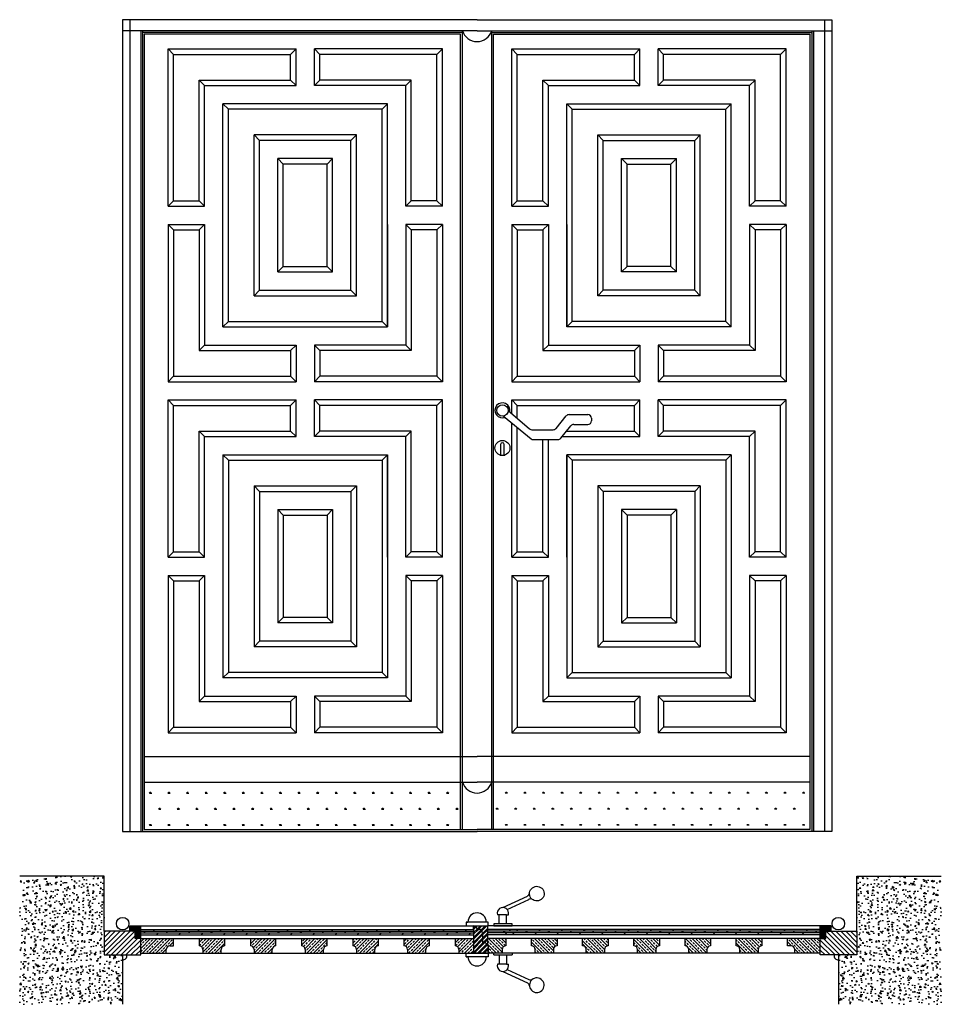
# Model space of a CAD drawing. Extents: x -0.18 to 2.34, y -0.36 to 2.34.
import ezdxf

# ---------------------------------------------------------------- set-up
doc = ezdxf.new("R2010")
doc.units = 0
doc.header["$LTSCALE"] = 0.006734
doc.header["$MEASUREMENT"] = 0
doc.layers.get('0').update_dxf_attribs({"linetype": 'CONTINUOUS'})
pattern_1 = [(45, (0, 0), (-0.00898026, 0.00898026), []), (45, (0.00898, 0), (-0.00898026, 0.00898026), [0.00635, -0.003175])]
pattern_2 = [(135, (2.16661, 0), (0.00898026, 0.00898026), []), (135, (2.15763, 0), (0.00898026, 0.00898026), [0.00635, -0.003175])]
pattern_3 = [(45, (0, 0), (-0.00673519, 0.00673519), []), (45, (0.00449, 0), (-0.00673519, 0.00673519), [])]

msp = doc.modelspace()

# ---------------------------------------------------------------- hatches: boundary and pattern name
h = msp.add_hatch()
h.set_pattern_fill('SWAMP', color=256, scale=0.002, style=0)
h.set_pattern_definition([(0, (0, 0), (0.0254, 0.043994), [0.00635, -0.04445]), (90, (0.003175, 0), (-0.0254, 0.043994), [0.003175, -0.0848132]), (90, (0.00397, 0), (-0.0254, 0.043994), [0.00254, -0.0854482]), (90, (0.00238, 0), (-0.0254, 0.043994), [0.00254, -0.0854482]), (60, (0.004763, 0), (-0.0254, 0.043994), [0.002032, -0.048768]), (120, (0.001587, 0), (-0.0508, 5e-08), [0.002032, -0.048768])])
h.paths.add_polyline_path([(1.029, 0.2501), (0.164, 0.2501), (0.164, 0.1201), (1.029, 0.1201)])
h = msp.add_hatch()
h.set_pattern_fill('SWAMP', color=256, scale=0.002, style=0)
h.set_pattern_definition([(180, (2.148056, 0), (-0.0254, 0.043994), [0.00635, -0.04445]), (90, (2.14488, 0), (0.0254, 0.043994), [0.003175, -0.0848132]), (90, (2.144087, 0), (0.0254, 0.043994), [0.00254, -0.0854482]), (90, (2.145674, 0), (0.0254, 0.043994), [0.00254, -0.0854482]), (120, (2.143293, 0), (0.0254, 0.043994), [0.002032, -0.048768]), (60, (2.14647, 0), (0.0508, 5e-08), [0.002032, -0.048768])])
h.paths.add_polyline_path([(1.984, 0.1201), (1.984, 0.2501), (1.119, 0.2501), (1.119, 0.1201)])
h = msp.add_hatch()
h.set_pattern_fill('AR-CONC', color=256, scale=0.0002, style=0)
h.set_pattern_definition([(50, (0, 0), (0.036437, -0.0031878), [0.00381, -0.04191]), (355, (0, 0), (-0.0070486, 0.0382113), [0.003048, -0.033528]), (100.451, (0.003036, -0.000266), (0.0293885, 0.0350233), [0.003238, -0.035618]), (46.184, (0, 0.01016), (0.054216, -0.0084085), [0.005715, -0.062865]), (96.636, (0.00452, 0.00946), (0.047481, 0.049485), [0.004857, -0.053427]), (351.184, (0, 0.01016), (0.047481, 0.049485), [0.004572, -0.050292]), (21, (0.00508, 0.00762), (0.030323, -0.020453), [0.00381, -0.04191]), (326, (0.00508, 0.00762), (0.0123604, 0.0368376), [0.003048, -0.033528]), (71.451, (0.007607, 0.005916), (0.0426833, 0.0163846), [0.003238, -0.035618]), (37.5, (0, 0), (0.0006177, 0.016911), [0, -0.0331216, 0, -0.034036, 0, -0.033655]), (7.5, (0, 0), (0.0133639, 0.0200361), [0, -0.0194056, 0, -0.0323596, 0, -0.012827]), (327.5, (-0.011328, 0), (0.0271181, -0.00114575), [0, -0.0127, 0, -0.039624, 0, -0.052578]), (317.5, (-0.016408, 0), (0.0296258, 0.0050853), [0, -0.01651, 0, -0.0263144, 0, -0.037338])])
h.paths.add_polyline_path([(0.054, -0.007), (-0.1768, -0.007), (-0.1768, -0.3578), (0.104, -0.3578), (0.104, -0.2229), (0.054, -0.2229), (0.054, -0.1579)])
h = msp.add_hatch()
h.set_pattern_fill('AR-CONC', color=256, scale=0.0002, style=0)
h.set_pattern_definition([(130, (2.16661, 0), (-0.036437, -0.0031878), [0.00381, -0.04191]), (185, (2.16661, 0), (0.0070486, 0.0382113), [0.003048, -0.033528]), (79.549, (2.163574, -0.000266), (-0.0293885, 0.0350233), [0.003238, -0.035618]), (133.816, (2.16661, 0.01016), (-0.054216, -0.0084085), [0.005715, -0.062865]), (83.364, (2.16209, 0.00946), (-0.047481, 0.049485), [0.004857, -0.053427]), (188.816, (2.16661, 0.01016), (-0.047481, 0.049485), [0.004572, -0.050292]), (159, (2.16153, 0.00762), (-0.030323, -0.020453), [0.00381, -0.04191]), (214, (2.16153, 0.00762), (-0.0123604, 0.0368376), [0.003048, -0.033528]), (108.549, (2.159003, 0.005916), (-0.0426833, 0.0163846), [0.003238, -0.035618]), (142.5, (2.16661, 0), (-0.0006177, 0.016911), [0, -0.0331216, 0, -0.034036, 0, -0.033655]), (172.5, (2.16661, 0), (-0.0133639, 0.0200361), [0, -0.0194056, 0, -0.0323596, 0, -0.012827]), (212.5, (2.177939, 0), (-0.0271181, -0.00114575), [0, -0.0127, 0, -0.039624, 0, -0.052578]), (222.5, (2.183019, 0), (-0.0296258, 0.0050853), [0, -0.01651, 0, -0.0263144, 0, -0.037338])])
h.paths.add_polyline_path([(2.1126, -0.007), (2.3434, -0.007), (2.3434, -0.3578), (2.0626, -0.3578), (2.0626, -0.2229), (2.1126, -0.2229), (2.1126, -0.1579)])
h = msp.add_hatch()
h.set_pattern_fill('ANSI31', color=256, scale=0.003, style=0)
h.set_pattern_definition([(45, (0, 0), (-0.0067352, 0.0067352), [])])
h.paths.add_polyline_path([(0.154, -0.1779), (0.139, -0.1779), (0.139, -0.1579), (0.124, -0.1579), (0.054, -0.1579), (0.054, -0.2229), (0.154, -0.2229)])
h = msp.add_hatch()
h.set_pattern_fill('ANSI36', color=256, scale=0.0008, style=0)
h.set_pattern_definition([(45, (0, 0), (0.001347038, 0.00493914), [0.00635, -0.00127, 0, -0.00127])])
h.paths.add_polyline_path([(0.124, -0.1429), (0.124, -0.1579), (0.139, -0.1579), (0.139, -0.1779), (0.154, -0.1779), (0.154, -0.1429)])
h = msp.add_hatch()
h.set_pattern_fill('ANSI32', color=256, scale=0.001, style=0)
h.set_pattern_definition(pattern_3)
h.paths.add_polyline_path([(1.1026, -0.1429), (1.064, -0.1429, -0.414214), (1.074, -0.1529), (1.079, -0.1529, -0.414214), (1.089, -0.1629), (1.089, -0.1779), (1.089, -0.19), (1.094, -0.19, -0.26619), (1.1027, -0.195)])
h = msp.add_hatch()
h.set_pattern_fill('ANSI32', color=256, scale=0.001, style=0)
h.set_pattern_definition(pattern_3)
h.paths.add_polyline_path([(1.094, -0.19), (1.089, -0.19), (1.089, -0.1779), (1.089, -0.1629, 0.414214), (1.079, -0.1529), (1.074, -0.1529, 0.414214), (1.064, -0.1429), (1.064, -0.1529), (1.064, -0.2179), (1.104, -0.2179), (1.104, -0.2, 0.414214)])
h = msp.add_hatch()
h.set_pattern_fill('ANSI36', color=256, scale=0.0008, style=0)
h.set_pattern_definition([(135, (2.1666104, 0), (-0.001347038, 0.00493914), [0.00635, -0.00127, 0, -0.00127])])
h.paths.add_polyline_path([(2.0126, -0.1429), (2.0126, -0.1779), (2.0276, -0.1779), (2.0276, -0.1579), (2.0426, -0.1579), (2.0426, -0.1429)])
h = msp.add_hatch()
h.set_pattern_fill('ANSI31', color=256, scale=0.003, style=0)
h.set_pattern_definition([(135, (2.16661, 0), (0.0067352, 0.0067352), [])])
h.paths.add_polyline_path([(2.0126, -0.1779), (2.0276, -0.1779), (2.0276, -0.1579), (2.0426, -0.1579), (2.1126, -0.1579), (2.1126, -0.2229), (2.0126, -0.2229)])
h = msp.add_hatch()
h.set_pattern_fill('ANSI33', color=256, scale=0.002, style=0)
h.set_pattern_definition(pattern_1)
h.paths.add_polyline_path([(0.154, -0.1779), (0.154, -0.2179), (0.224, -0.2179), (0.224, -0.2079, -0.414214), (0.234, -0.1979), (0.244, -0.1979), (0.244, -0.1779)])
h.paths.add_polyline_path([(0.314, -0.1779), (0.314, -0.1979, -0.414214), (0.324, -0.2079), (0.324, -0.2179), (0.374, -0.2179), (0.374, -0.2079, -0.414214), (0.384, -0.1979), (0.384, -0.1779)])
h.paths.add_polyline_path([(0.524, -0.1979), (0.524, -0.1779), (0.454, -0.1779), (0.454, -0.1979, -0.414214), (0.464, -0.2079), (0.464, -0.2179), (0.514, -0.2179), (0.514, -0.2079, -0.414214)])
h.paths.add_polyline_path([(0.594, -0.1779), (0.594, -0.1979, -0.414214), (0.604, -0.2079), (0.604, -0.2179), (0.654, -0.2179), (0.654, -0.2079, -0.414214), (0.664, -0.1979), (0.664, -0.1779)])
h.paths.add_polyline_path([(0.734, -0.1779), (0.734, -0.1979, -0.414214), (0.744, -0.2079), (0.744, -0.2179), (0.794, -0.2179), (0.794, -0.2079, -0.414214), (0.804, -0.1979), (0.804, -0.1779)])
h.paths.add_polyline_path([(0.874, -0.1779), (0.874, -0.1979, -0.414214), (0.884, -0.2079), (0.884, -0.2179), (0.934, -0.2179), (0.934, -0.2079, -0.414214), (0.944, -0.1979), (0.944, -0.1779)])
h = msp.add_hatch()
h.set_pattern_fill('ANSI33', color=256, scale=0.002, style=0)
h.set_pattern_definition(pattern_1)
h.paths.add_polyline_path([(1.064, -0.1779), (1.014, -0.1779), (1.014, -0.1979, -0.414214), (1.024, -0.2079), (1.024, -0.2179), (1.064, -0.2179)])
h = msp.add_hatch()
h.set_pattern_fill('ANSI33', color=256, scale=0.002, style=0)
h.set_pattern_definition(pattern_2)
h.paths.add_polyline_path([(1.1026, -0.2179), (1.1426, -0.2179), (1.1426, -0.2079, -0.414214), (1.1526, -0.1979), (1.1526, -0.1779), (1.1026, -0.1779)])
h = msp.add_hatch()
h.set_pattern_fill('ANSI33', color=256, scale=0.002, style=0)
h.set_pattern_definition(pattern_2)
h.paths.add_polyline_path([(1.9226, -0.1779), (1.9226, -0.1979), (1.9326, -0.1979, -0.414214), (1.9426, -0.2079), (1.9426, -0.2179), (2.0126, -0.2179), (2.0126, -0.1779)])
h.paths.add_polyline_path([(1.7826, -0.1779), (1.7826, -0.1979, -0.414214), (1.7926, -0.2079), (1.7926, -0.2179), (1.8426, -0.2179), (1.8426, -0.2079, -0.414214), (1.8526, -0.1979), (1.8526, -0.1779)])
h.paths.add_polyline_path([(1.6526, -0.2079), (1.6526, -0.2179), (1.7026, -0.2179), (1.7026, -0.2079, -0.414214), (1.7126, -0.1979), (1.7126, -0.1779), (1.6426, -0.1779), (1.6426, -0.1979, -0.414214)])
h.paths.add_polyline_path([(1.5026, -0.1779), (1.5026, -0.1979, -0.414214), (1.5126, -0.2079), (1.5126, -0.2179), (1.5626, -0.2179), (1.5626, -0.2079, -0.414214), (1.5726, -0.1979), (1.5726, -0.1779)])
h.paths.add_polyline_path([(1.3626, -0.1779), (1.3626, -0.1979, -0.414214), (1.3726, -0.2079), (1.3726, -0.2179), (1.4226, -0.2179), (1.4226, -0.2079, -0.414214), (1.4326, -0.1979), (1.4326, -0.1779)])
h.paths.add_polyline_path([(1.2226, -0.1779), (1.2226, -0.1979, -0.414214), (1.2326, -0.2079), (1.2326, -0.2179), (1.2826, -0.2179), (1.2826, -0.2079, -0.414214), (1.2926, -0.1979), (1.2926, -0.1779)])

# ---------------------------------------------------------------- linework, layer by layer
for p, q in [((1.074, 2.3351), (0.104, 2.3351)), ((0.104, 2.3351), (0.104, 0.1151)), ((0.124, 2.3351), (0.124, 0.1151)), ((1.074, 2.3351), (2.044, 2.3351)), ((1.074, 2.3351), (2.044, 2.3351)), ((2.024, 2.3351), (2.024, 0.1151)), ((2.044, 2.3351), (2.044, 0.1151)), ((1.074, 2.3051), (0.104, 2.3051)), ((0.154, 2.3051), (0.154, 0.1151)), ((1.034, 2.3051), (0.154, 2.3051)), ((0.159, 2.3051), (0.159, 0.1151)), ((1.034, 2.3001), (0.159, 2.3001)), ((0.164, 2.2951), (0.164, 0.1201)), ((1.029, 2.2951), (0.164, 2.2951)), ((1.029, 0.1201), (1.029, 2.2951)), ((1.034, 0.1201), (1.034, 2.3051)), ((1.074, 2.3051), (2.044, 2.3051)), ((1.114, 0.1201), (1.114, 2.3051)), ((1.114, 2.3051), (1.994, 2.3051)), ((1.114, 2.3001), (1.989, 2.3001)), ((1.119, 0.1201), (1.119, 2.2951)), ((1.119, 2.2951), (1.984, 2.2951)), ((1.984, 2.2951), (1.984, 0.1201)), ((1.989, 2.3051), (1.989, 0.1151)), ((1.994, 2.3051), (1.994, 0.1151)), ((0.229, 2.2551), (0.579, 2.2551)), ((0.229, 1.8251), (0.229, 2.2551)), ((0.229, 2.2551), (0.244, 2.2401)), ((0.244, 2.2401), (0.564, 2.2401)), ((0.244, 1.8401), (0.244, 2.2401)), ((0.579, 2.2551), (0.564, 2.2401)), ((0.564, 2.1701), (0.564, 2.2401)), ((0.579, 2.1551), (0.579, 2.2551)), ((0.979, 2.2551), (0.629, 2.2551)), ((0.629, 2.2551), (0.644, 2.2401)), ((0.629, 2.1551), (0.629, 2.2551)), ((0.964, 2.2401), (0.644, 2.2401)), ((0.644, 2.1701), (0.644, 2.2401)), ((0.979, 2.2551), (0.964, 2.2401)), ((0.964, 1.8401), (0.964, 2.2401)), ((0.979, 1.8251), (0.979, 2.2551)), ((1.169, 1.8251), (1.169, 2.2551)), ((1.169, 2.2551), (1.519, 2.2551)), ((1.169, 2.2551), (1.184, 2.2401)), ((1.184, 1.8401), (1.184, 2.2401)), ((1.184, 2.2401), (1.504, 2.2401)), ((1.519, 2.2551), (1.504, 2.2401)), ((1.504, 2.1701), (1.504, 2.2401)), ((1.519, 2.1551), (1.519, 2.2551)), ((1.919, 2.2551), (1.569, 2.2551)), ((1.569, 2.1551), (1.569, 2.2551)), ((1.569, 2.2551), (1.584, 2.2401)), ((1.904, 2.2401), (1.584, 2.2401)), ((1.584, 2.1701), (1.584, 2.2401)), ((1.919, 2.2551), (1.904, 2.2401)), ((1.904, 1.8401), (1.904, 2.2401)), ((1.919, 1.8251), (1.919, 2.2551)), ((0.314, 2.1701), (0.564, 2.1701)), ((0.314, 1.8401), (0.314, 2.1701)), ((0.329, 2.1551), (0.314, 2.1701)), ((0.329, 2.1551), (0.579, 2.1551)), ((0.329, 1.8251), (0.329, 2.1551)), ((0.579, 2.1551), (0.564, 2.1701)), ((0.629, 2.1551), (0.644, 2.1701)), ((0.879, 2.1551), (0.629, 2.1551)), ((0.894, 2.1701), (0.644, 2.1701)), ((0.879, 2.1551), (0.894, 2.1701)), ((0.879, 1.8251), (0.879, 2.1551)), ((0.894, 1.8401), (0.894, 2.1701)), ((1.254, 1.8401), (1.254, 2.1701)), ((1.254, 2.1701), (1.504, 2.1701)), ((1.269, 2.1551), (1.254, 2.1701)), ((1.269, 1.8251), (1.269, 2.1551)), ((1.269, 2.1551), (1.519, 2.1551)), ((1.519, 2.1551), (1.504, 2.1701)), ((1.569, 2.1551), (1.584, 2.1701)), ((1.819, 2.1551), (1.569, 2.1551)), ((1.834, 2.1701), (1.584, 2.1701)), ((1.819, 2.1551), (1.834, 2.1701)), ((1.819, 1.8251), (1.819, 2.1551)), ((1.834, 1.8401), (1.834, 2.1701)), ((0.394, 2.0901), (0.379, 2.1051)), ((0.829, 2.1051), (0.379, 2.1051)), ((0.379, 1.4951), (0.379, 2.1051)), ((0.814, 2.0901), (0.829, 2.1051)), ((0.829, 1.4951), (0.829, 2.1051)), ((1.319, 2.1051), (1.769, 2.1051)), ((1.319, 1.4951), (1.319, 2.1051)), ((1.334, 2.0901), (1.319, 2.1051)), ((1.754, 2.0901), (1.769, 2.1051)), ((1.769, 1.4951), (1.769, 2.1051)), ((0.394, 1.5101), (0.394, 2.0901)), ((0.814, 2.0901), (0.394, 2.0901)), ((0.814, 1.5101), (0.814, 2.0901)), ((1.334, 2.0901), (1.754, 2.0901)), ((1.334, 1.5101), (1.334, 2.0901)), ((1.754, 1.5101), (1.754, 2.0901)), ((0.464, 1.5801), (0.464, 2.0201)), ((0.744, 2.0201), (0.464, 2.0201)), ((0.479, 2.0051), (0.464, 2.0201)), ((0.729, 2.0051), (0.744, 2.0201)), ((0.744, 1.5801), (0.744, 2.0201)), ((1.404, 2.0201), (1.684, 2.0201)), ((1.404, 1.5801), (1.404, 2.0201)), ((1.419, 2.0051), (1.404, 2.0201)), ((1.669, 2.0051), (1.684, 2.0201)), ((1.684, 1.5801), (1.684, 2.0201)), ((0.479, 1.5951), (0.479, 2.0051)), ((0.729, 2.0051), (0.479, 2.0051)), ((0.729, 1.5951), (0.729, 2.0051)), ((1.419, 1.5951), (1.419, 2.0051)), ((1.419, 2.0051), (1.669, 2.0051)), ((1.669, 1.5951), (1.669, 2.0051)), ((0.529, 1.6451), (0.529, 1.9551)), ((0.679, 1.9551), (0.529, 1.9551)), ((0.544, 1.9401), (0.529, 1.9551)), ((0.544, 1.6601), (0.544, 1.9401)), ((0.664, 1.9401), (0.544, 1.9401)), ((0.664, 1.9401), (0.679, 1.9551)), ((0.664, 1.6601), (0.664, 1.9401)), ((0.679, 1.6451), (0.679, 1.9551)), ((1.469, 1.6451), (1.469, 1.9551)), ((1.469, 1.9551), (1.619, 1.9551)), ((1.484, 1.9401), (1.469, 1.9551)), ((1.484, 1.6601), (1.484, 1.9401)), ((1.484, 1.9401), (1.604, 1.9401)), ((1.604, 1.9401), (1.619, 1.9551)), ((1.604, 1.6601), (1.604, 1.9401)), ((1.619, 1.6451), (1.619, 1.9551)), ((0.229, 1.8251), (0.244, 1.8401)), ((0.244, 1.8401), (0.314, 1.8401)), ((0.329, 1.8251), (0.314, 1.8401)), ((0.879, 1.8251), (0.894, 1.8401)), ((0.964, 1.8401), (0.894, 1.8401)), ((0.979, 1.8251), (0.964, 1.8401)), ((1.169, 1.8251), (1.184, 1.8401)), ((1.184, 1.8401), (1.254, 1.8401)), ((1.269, 1.8251), (1.254, 1.8401)), ((1.819, 1.8251), (1.834, 1.8401)), ((1.904, 1.8401), (1.834, 1.8401)), ((1.919, 1.8251), (1.904, 1.8401)), ((0.229, 1.8251), (0.329, 1.8251)), ((0.979, 1.8251), (0.879, 1.8251)), ((1.169, 1.8251), (1.269, 1.8251)), ((1.919, 1.8251), (1.819, 1.8251)), ((0.229, 1.7751), (0.229, 1.3451)), ((0.229, 1.7751), (0.329, 1.7751)), ((0.229, 1.7751), (0.244, 1.7601)), ((0.244, 1.7601), (0.244, 1.3601)), ((0.244, 1.7601), (0.314, 1.7601)), ((0.329, 1.7751), (0.314, 1.7601)), ((0.314, 1.7601), (0.314, 1.4301)), ((0.329, 1.7751), (0.329, 1.4451)), ((0.829, 1.7751), (0.829, 1.4951)), ((0.879, 1.7751), (0.879, 1.4451)), ((0.979, 1.7751), (0.879, 1.7751)), ((0.879, 1.7751), (0.894, 1.7601)), ((0.894, 1.7601), (0.894, 1.4301)), ((0.964, 1.7601), (0.894, 1.7601)), ((0.979, 1.7751), (0.964, 1.7601)), ((0.964, 1.7601), (0.964, 1.3601)), ((0.979, 1.7751), (0.979, 1.3451)), ((1.169, 1.7751), (1.169, 1.3451)), ((1.169, 1.7751), (1.269, 1.7751)), ((1.169, 1.7751), (1.184, 1.7601)), ((1.184, 1.7601), (1.184, 1.3601)), ((1.184, 1.7601), (1.254, 1.7601)), ((1.269, 1.7751), (1.254, 1.7601)), ((1.254, 1.7601), (1.254, 1.4301)), ((1.269, 1.7751), (1.269, 1.4451)), ((1.319, 1.7751), (1.319, 1.4951)), ((1.819, 1.7751), (1.819, 1.4451)), ((1.919, 1.7751), (1.819, 1.7751)), ((1.819, 1.7751), (1.834, 1.7601)), ((1.834, 1.7601), (1.834, 1.4301)), ((1.904, 1.7601), (1.834, 1.7601)), ((1.919, 1.7751), (1.904, 1.7601)), ((1.904, 1.7601), (1.904, 1.3601)), ((1.919, 1.7751), (1.919, 1.3451)), ((0.529, 1.6451), (0.544, 1.6601)), ((0.529, 1.6451), (0.679, 1.6451)), ((0.544, 1.6601), (0.664, 1.6601)), ((0.679, 1.6451), (0.664, 1.6601)), ((1.469, 1.6451), (1.484, 1.6601)), ((1.619, 1.6451), (1.469, 1.6451)), ((1.604, 1.6601), (1.484, 1.6601)), ((1.619, 1.6451), (1.604, 1.6601)), ((0.464, 1.5801), (0.479, 1.5951)), ((0.479, 1.5951), (0.729, 1.5951)), ((0.744, 1.5801), (0.729, 1.5951)), ((1.404, 1.5801), (1.419, 1.5951)), ((1.669, 1.5951), (1.419, 1.5951)), ((1.684, 1.5801), (1.669, 1.5951)), ((0.464, 1.5801), (0.744, 1.5801)), ((1.684, 1.5801), (1.404, 1.5801)), ((0.379, 1.4951), (0.394, 1.5101)), ((0.394, 1.5101), (0.814, 1.5101)), ((0.829, 1.4951), (0.814, 1.5101)), ((1.319, 1.4951), (1.334, 1.5101)), ((1.754, 1.5101), (1.334, 1.5101)), ((1.769, 1.4951), (1.754, 1.5101)), ((0.379, 1.4951), (0.829, 1.4951)), ((1.769, 1.4951), (1.319, 1.4951)), ((0.329, 1.4451), (0.314, 1.4301)), ((0.314, 1.4301), (0.564, 1.4301)), ((0.329, 1.4451), (0.579, 1.4451)), ((0.579, 1.4451), (0.564, 1.4301)), ((0.564, 1.4301), (0.564, 1.3601)), ((0.579, 1.4451), (0.579, 1.3451)), ((0.879, 1.4451), (0.629, 1.4451)), ((0.629, 1.4451), (0.644, 1.4301)), ((0.629, 1.4451), (0.629, 1.3451)), ((0.894, 1.4301), (0.644, 1.4301)), ((0.644, 1.4301), (0.644, 1.3601)), ((0.879, 1.4451), (0.894, 1.4301)), ((1.269, 1.4451), (1.254, 1.4301)), ((1.254, 1.4301), (1.504, 1.4301)), ((1.269, 1.4451), (1.519, 1.4451)), ((1.519, 1.4451), (1.504, 1.4301)), ((1.504, 1.4301), (1.504, 1.3601)), ((1.519, 1.4451), (1.519, 1.3451)), ((1.819, 1.4451), (1.569, 1.4451)), ((1.569, 1.4451), (1.569, 1.3451)), ((1.569, 1.4451), (1.584, 1.4301)), ((1.834, 1.4301), (1.584, 1.4301)), ((1.584, 1.4301), (1.584, 1.3601)), ((1.819, 1.4451), (1.834, 1.4301)), ((0.229, 1.3451), (0.244, 1.3601)), ((0.244, 1.3601), (0.564, 1.3601)), ((0.579, 1.3451), (0.564, 1.3601)), ((0.629, 1.3451), (0.644, 1.3601)), ((0.964, 1.3601), (0.644, 1.3601)), ((0.979, 1.3451), (0.964, 1.3601)), ((1.169, 1.3451), (1.184, 1.3601)), ((1.184, 1.3601), (1.504, 1.3601)), ((1.519, 1.3451), (1.504, 1.3601)), ((1.569, 1.3451), (1.584, 1.3601)), ((1.904, 1.3601), (1.584, 1.3601)), ((1.919, 1.3451), (1.904, 1.3601)), ((0.229, 1.3451), (0.579, 1.3451)), ((0.979, 1.3451), (0.629, 1.3451)), ((1.169, 1.3451), (1.519, 1.3451)), ((1.919, 1.3451), (1.569, 1.3451)), ((0.229, 0.8651), (0.229, 1.2951)), ((0.229, 1.2951), (0.579, 1.2951)), ((0.229, 1.2951), (0.244, 1.2801)), ((0.579, 1.2951), (0.564, 1.2801)), ((0.579, 1.1951), (0.579, 1.2951)), ((0.979, 1.2951), (0.629, 1.2951)), ((0.629, 1.1951), (0.629, 1.2951)), ((0.629, 1.2951), (0.644, 1.2801)), ((0.979, 1.2951), (0.964, 1.2801)), ((0.979, 0.8651), (0.979, 1.2951)), ((1.169, 1.2951), (1.519, 1.2951)), ((1.169, 1.2951), (1.184, 1.2801)), ((1.169, 1.2578), (1.169, 1.2951)), ((1.519, 1.2951), (1.504, 1.2801)), ((1.519, 1.1951), (1.519, 1.2951)), ((1.919, 1.2951), (1.569, 1.2951)), ((1.569, 1.1951), (1.569, 1.2951)), ((1.569, 1.2951), (1.584, 1.2801)), ((1.919, 1.2951), (1.904, 1.2801)), ((1.919, 0.8651), (1.919, 1.2951)), ((0.244, 0.8801), (0.244, 1.2801)), ((0.244, 1.2801), (0.564, 1.2801)), ((0.564, 1.2101), (0.564, 1.2801)), ((0.964, 1.2801), (0.644, 1.2801)), ((0.644, 1.2101), (0.644, 1.2801)), ((0.964, 0.8801), (0.964, 1.2801)), ((1.1589, 1.2665), (1.2174, 1.2162)), ((1.184, 1.2801), (1.504, 1.2801)), ((1.184, 1.2449), (1.184, 1.2801)), ((1.504, 1.2101), (1.504, 1.2801)), ((1.904, 1.2801), (1.584, 1.2801)), ((1.584, 1.2101), (1.584, 1.2801)), ((1.904, 0.8801), (1.904, 1.2801)), ((1.1463, 1.2512), (1.2219, 1.189)), ((1.2899, 1.2174), (1.3179, 1.2514)), ((1.3256, 1.255), (1.3767, 1.255)), ((1.3867, 1.245), (1.3867, 1.238)), ((1.169, 0.8651), (1.169, 1.2325)), ((1.184, 0.8801), (1.184, 1.2202)), ((1.224, 1.2138), (1.2822, 1.2138)), ((1.3027, 1.1904), (1.3306, 1.2244)), ((1.3383, 1.228), (1.3767, 1.228)), ((0.314, 0.8801), (0.314, 1.2101)), ((0.314, 1.2101), (0.564, 1.2101)), ((0.329, 1.1951), (0.314, 1.2101)), ((0.329, 0.8651), (0.329, 1.1951)), ((0.329, 1.1951), (0.579, 1.1951)), ((0.579, 1.1951), (0.564, 1.2101)), ((0.629, 1.1951), (0.644, 1.2101)), ((0.879, 1.1951), (0.629, 1.1951)), ((0.894, 1.2101), (0.644, 1.2101)), ((0.879, 1.1951), (0.894, 1.2101)), ((0.879, 0.8651), (0.879, 1.1951)), ((0.894, 0.8801), (0.894, 1.2101)), ((1.2283, 1.1868), (1.2949, 1.1868)), ((1.254, 0.8801), (1.254, 1.1868)), ((1.269, 0.8651), (1.269, 1.1868)), ((1.2869, 1.1868), (1.2949, 1.1868)), ((1.3065, 1.1951), (1.519, 1.1951)), ((1.3189, 1.2101), (1.504, 1.2101)), ((1.519, 1.1951), (1.504, 1.2101)), ((1.569, 1.1951), (1.584, 1.2101)), ((1.819, 1.1951), (1.569, 1.1951)), ((1.834, 1.2101), (1.584, 1.2101)), ((1.819, 1.1951), (1.834, 1.2101)), ((1.819, 0.8651), (1.819, 1.1951)), ((1.834, 0.8801), (1.834, 1.2101)), ((1.1383, 1.1731), (1.1383, 1.145)), ((1.1483, 1.145), (1.1483, 1.1731)), ((0.379, 1.1451), (0.379, 0.5351)), ((0.379, 1.1451), (0.394, 1.1301)), ((0.379, 1.1451), (0.829, 1.1451)), ((0.829, 1.1451), (0.814, 1.1301)), ((0.829, 0.8651), (0.829, 1.1451)), ((0.829, 1.1451), (0.829, 0.5351)), ((1.319, 0.8651), (1.319, 1.1451)), ((1.319, 1.1451), (1.319, 0.5351)), ((1.769, 1.1451), (1.319, 1.1451)), ((1.319, 1.1451), (1.334, 1.1301)), ((1.769, 1.1451), (1.754, 1.1301)), ((1.769, 1.1451), (1.769, 0.5351)), ((0.394, 1.1301), (0.394, 0.5501)), ((0.394, 1.1301), (0.814, 1.1301)), ((0.814, 1.1301), (0.814, 0.5501)), ((1.334, 1.1301), (1.334, 0.5501)), ((1.754, 1.1301), (1.334, 1.1301)), ((1.754, 1.1301), (1.754, 0.5501)), ((0.464, 1.0601), (0.479, 1.0451)), ((0.464, 1.0601), (0.464, 0.6201)), ((0.464, 1.0601), (0.744, 1.0601)), ((0.744, 1.0601), (0.729, 1.0451)), ((0.744, 1.0601), (0.744, 0.6201)), ((1.404, 1.0601), (1.404, 0.6201)), ((1.404, 1.0601), (1.419, 1.0451)), ((1.684, 1.0601), (1.404, 1.0601)), ((1.684, 1.0601), (1.669, 1.0451)), ((1.684, 1.0601), (1.684, 0.6201)), ((0.479, 1.0451), (0.729, 1.0451)), ((0.479, 1.0451), (0.479, 0.6351)), ((0.729, 1.0451), (0.729, 0.6351)), ((1.419, 1.0451), (1.419, 0.6351)), ((1.669, 1.0451), (1.419, 1.0451)), ((1.669, 1.0451), (1.669, 0.6351)), ((0.529, 0.9951), (0.679, 0.9951)), ((0.529, 0.9951), (0.529, 0.6851)), ((0.529, 0.9951), (0.544, 0.9801)), ((0.544, 0.9801), (0.664, 0.9801)), ((0.544, 0.9801), (0.544, 0.7001)), ((0.679, 0.9951), (0.664, 0.9801)), ((0.664, 0.9801), (0.664, 0.7001)), ((0.679, 0.9951), (0.679, 0.6851)), ((1.619, 0.9951), (1.469, 0.9951)), ((1.469, 0.9951), (1.469, 0.6851)), ((1.469, 0.9951), (1.484, 0.9801)), ((1.604, 0.9801), (1.484, 0.9801)), ((1.484, 0.9801), (1.484, 0.7001)), ((1.619, 0.9951), (1.604, 0.9801)), ((1.604, 0.9801), (1.604, 0.7001)), ((1.619, 0.9951), (1.619, 0.6851)), ((0.229, 0.8651), (0.244, 0.8801)), ((0.229, 0.8651), (0.329, 0.8651)), ((0.244, 0.8801), (0.314, 0.8801)), ((0.329, 0.8651), (0.314, 0.8801)), ((0.879, 0.8651), (0.894, 0.8801)), ((0.979, 0.8651), (0.879, 0.8651)), ((0.964, 0.8801), (0.894, 0.8801)), ((0.979, 0.8651), (0.964, 0.8801)), ((1.169, 0.8651), (1.184, 0.8801)), ((1.169, 0.8651), (1.269, 0.8651)), ((1.184, 0.8801), (1.254, 0.8801)), ((1.269, 0.8651), (1.254, 0.8801)), ((1.819, 0.8651), (1.834, 0.8801)), ((1.919, 0.8651), (1.819, 0.8651)), ((1.904, 0.8801), (1.834, 0.8801)), ((1.919, 0.8651), (1.904, 0.8801)), ((0.229, 0.8151), (0.229, 0.3851)), ((0.229, 0.8151), (0.329, 0.8151)), ((0.229, 0.8151), (0.244, 0.8001)), ((0.329, 0.8151), (0.314, 0.8001)), ((0.329, 0.8151), (0.329, 0.4851)), ((0.879, 0.8151), (0.879, 0.4851)), ((0.979, 0.8151), (0.879, 0.8151)), ((0.879, 0.8151), (0.894, 0.8001)), ((0.979, 0.8151), (0.964, 0.8001)), ((0.979, 0.8151), (0.979, 0.3851)), ((1.169, 0.8151), (1.169, 0.3851)), ((1.169, 0.8151), (1.269, 0.8151)), ((1.169, 0.8151), (1.184, 0.8001)), ((1.269, 0.8151), (1.254, 0.8001)), ((1.269, 0.8151), (1.269, 0.4851)), ((1.819, 0.8151), (1.819, 0.4851)), ((1.919, 0.8151), (1.819, 0.8151)), ((1.819, 0.8151), (1.834, 0.8001)), ((1.919, 0.8151), (1.904, 0.8001)), ((1.919, 0.8151), (1.919, 0.3851)), ((0.244, 0.8001), (0.244, 0.4001)), ((0.244, 0.8001), (0.314, 0.8001)), ((0.314, 0.8001), (0.314, 0.4701)), ((0.894, 0.8001), (0.894, 0.4701)), ((0.964, 0.8001), (0.894, 0.8001)), ((0.964, 0.8001), (0.964, 0.4001)), ((1.184, 0.8001), (1.184, 0.4001)), ((1.184, 0.8001), (1.254, 0.8001)), ((1.254, 0.8001), (1.254, 0.4701)), ((1.834, 0.8001), (1.834, 0.4701)), ((1.904, 0.8001), (1.834, 0.8001)), ((1.904, 0.8001), (1.904, 0.4001)), ((0.544, 0.7001), (0.529, 0.6851)), ((0.679, 0.6851), (0.529, 0.6851)), ((0.664, 0.7001), (0.544, 0.7001)), ((0.664, 0.7001), (0.679, 0.6851)), ((1.484, 0.7001), (1.469, 0.6851)), ((1.469, 0.6851), (1.619, 0.6851)), ((1.484, 0.7001), (1.604, 0.7001)), ((1.604, 0.7001), (1.619, 0.6851)), ((0.479, 0.6351), (0.464, 0.6201)), ((0.744, 0.6201), (0.464, 0.6201)), ((0.729, 0.6351), (0.479, 0.6351)), ((0.729, 0.6351), (0.744, 0.6201)), ((1.419, 0.6351), (1.404, 0.6201)), ((1.404, 0.6201), (1.684, 0.6201)), ((1.419, 0.6351), (1.669, 0.6351)), ((1.669, 0.6351), (1.684, 0.6201)), ((0.394, 0.5501), (0.379, 0.5351)), ((0.814, 0.5501), (0.394, 0.5501)), ((0.814, 0.5501), (0.829, 0.5351)), ((1.334, 0.5501), (1.319, 0.5351)), ((1.334, 0.5501), (1.754, 0.5501)), ((1.754, 0.5501), (1.769, 0.5351)), ((0.829, 0.5351), (0.379, 0.5351)), ((1.319, 0.5351), (1.769, 0.5351)), ((0.329, 0.4851), (0.314, 0.4701)), ((0.329, 0.4851), (0.579, 0.4851)), ((0.579, 0.4851), (0.564, 0.4701)), ((0.579, 0.4851), (0.579, 0.3851)), ((0.879, 0.4851), (0.629, 0.4851)), ((0.629, 0.4851), (0.629, 0.3851)), ((0.629, 0.4851), (0.644, 0.4701)), ((0.879, 0.4851), (0.894, 0.4701)), ((1.269, 0.4851), (1.254, 0.4701)), ((1.269, 0.4851), (1.519, 0.4851)), ((1.519, 0.4851), (1.504, 0.4701)), ((1.519, 0.4851), (1.519, 0.3851)), ((1.819, 0.4851), (1.569, 0.4851)), ((1.569, 0.4851), (1.569, 0.3851)), ((1.569, 0.4851), (1.584, 0.4701)), ((1.819, 0.4851), (1.834, 0.4701)), ((0.314, 0.4701), (0.564, 0.4701)), ((0.564, 0.4701), (0.564, 0.4001)), ((0.894, 0.4701), (0.644, 0.4701)), ((0.644, 0.4701), (0.644, 0.4001)), ((1.254, 0.4701), (1.504, 0.4701)), ((1.504, 0.4701), (1.504, 0.4001)), ((1.834, 0.4701), (1.584, 0.4701)), ((1.584, 0.4701), (1.584, 0.4001)), ((0.229, 0.3851), (0.244, 0.4001)), ((0.229, 0.3851), (0.579, 0.3851)), ((0.244, 0.4001), (0.564, 0.4001)), ((0.579, 0.3851), (0.564, 0.4001)), ((0.629, 0.3851), (0.644, 0.4001)), ((0.979, 0.3851), (0.629, 0.3851)), ((0.964, 0.4001), (0.644, 0.4001)), ((0.979, 0.3851), (0.964, 0.4001)), ((1.169, 0.3851), (1.184, 0.4001)), ((1.169, 0.3851), (1.519, 0.3851)), ((1.184, 0.4001), (1.504, 0.4001)), ((1.519, 0.3851), (1.504, 0.4001)), ((1.569, 0.3851), (1.584, 0.4001)), ((1.919, 0.3851), (1.569, 0.3851)), ((1.904, 0.4001), (1.584, 0.4001)), ((1.919, 0.3851), (1.904, 0.4001)), ((0.164, 0.3201), (1.074, 0.3201)), ((1.984, 0.3201), (1.074, 0.3201)), ((0.164, 0.2501), (1.074, 0.2501)), ((1.029, 0.1201), (1.029, 0.2501)), ((1.984, 0.2501), (1.074, 0.2501)), ((1.119, 0.1201), (1.119, 0.2501)), ((0.104, 0.1151), (1.074, 0.1151)), ((0.164, 0.1201), (1.074, 0.1201)), ((1.984, 0.1201), (1.074, 0.1201)), ((2.044, 0.1151), (1.074, 0.1151)), ((1.1446, -0.0929), (1.2116, -0.0616)), ((1.1565, -0.0984), (1.2159, -0.0707)), ((1.104, -0.1329), (1.044, -0.1329)), ((1.044, -0.1329), (1.049, -0.1329)), ((1.044, -0.1329), (1.044, -0.1429)), ((1.104, -0.1329), (1.099, -0.1329)), ((1.104, -0.1429), (1.104, -0.1329)), ((1.1546, -0.1129), (1.1296, -0.1129)), ((1.1346, -0.1379), (1.1346, -0.1129)), ((1.1546, -0.1129), (1.1596, -0.1129)), ((1.1546, -0.1379), (1.1546, -0.1129)), ((0.139, -0.1579), (0.054, -0.1579)), ((0.054, -0.1579), (0.054, -0.2229)), ((0.124, -0.1429), (1.064, -0.1429)), ((0.124, -0.1579), (0.124, -0.1429)), ((0.139, -0.1579), (0.124, -0.1579)), ((0.139, -0.1779), (0.139, -0.1579)), ((0.154, -0.1779), (0.154, -0.1429)), ((0.154, -0.1529), (1.064, -0.1529)), ((0.154, -0.1575), (1.064, -0.1575)), ((0.1626, -0.1626), (0.1676, -0.1575)), ((0.188, -0.1575), (0.1926, -0.1529)), ((0.2235, -0.1626), (0.2286, -0.1575)), ((0.2489, -0.1575), (0.2535, -0.1529)), ((0.2845, -0.1626), (0.2896, -0.1575)), ((0.3099, -0.1575), (0.3145, -0.1529)), ((0.3454, -0.1626), (0.3505, -0.1575)), ((0.3708, -0.1575), (0.3754, -0.1529)), ((0.4064, -0.1626), (0.4115, -0.1575)), ((0.4318, -0.1575), (0.4364, -0.1529)), ((0.4674, -0.1626), (0.4724, -0.1575)), ((0.4928, -0.1575), (0.4974, -0.1529)), ((0.5283, -0.1626), (0.5334, -0.1575)), ((0.5537, -0.1575), (0.5583, -0.1529)), ((0.5893, -0.1626), (0.5944, -0.1575)), ((0.6147, -0.1575), (0.6193, -0.1529)), ((0.6502, -0.1626), (0.6553, -0.1575)), ((0.6756, -0.1575), (0.6802, -0.1529)), ((0.7112, -0.1626), (0.7163, -0.1575)), ((0.7366, -0.1575), (0.7412, -0.1529)), ((0.7722, -0.1626), (0.7772, -0.1575)), ((0.7976, -0.1575), (0.8022, -0.1529)), ((0.8331, -0.1626), (0.8382, -0.1575)), ((0.8585, -0.1575), (0.8631, -0.1529)), ((0.8941, -0.1626), (0.8992, -0.1575)), ((0.9195, -0.1575), (0.9241, -0.1529)), ((0.955, -0.1626), (0.9601, -0.1575)), ((0.9804, -0.1575), (0.985, -0.1529)), ((1.016, -0.1626), (1.0211, -0.1575)), ((1.0414, -0.1575), (1.046, -0.1529)), ((1.064, -0.1429), (1.104, -0.1429)), ((1.064, -0.1429), (1.1026, -0.1429)), ((1.064, -0.1529), (1.064, -0.1429)), ((1.064, -0.1529), (1.064, -0.2179)), ((1.074, -0.1529), (1.079, -0.1529)), ((1.074, -0.1529), (1.074, -0.1529)), ((2.0426, -0.1429), (1.1026, -0.1429)), ((1.1026, -0.1429), (1.1027, -0.195)), ((2.0126, -0.1529), (1.1026, -0.1529)), ((2.0126, -0.1575), (1.1026, -0.1575)), ((1.1696, -0.1379), (1.1196, -0.1379)), ((1.1196, -0.1379), (1.1196, -0.1429)), ((1.1196, -0.1429), (1.1696, -0.1429)), ((1.1506, -0.1626), (1.1455, -0.1575)), ((1.1667, -0.1575), (1.1621, -0.1529)), ((1.1696, -0.1429), (1.1696, -0.1379)), ((1.1862, -0.1575), (1.1816, -0.1529)), ((1.2116, -0.1626), (1.2065, -0.1575)), ((1.2471, -0.1575), (1.2425, -0.1529)), ((1.2725, -0.1626), (1.2675, -0.1575)), ((1.3081, -0.1575), (1.3035, -0.1529)), ((1.3335, -0.1626), (1.3284, -0.1575)), ((1.3691, -0.1575), (1.3645, -0.1529)), ((1.3945, -0.1626), (1.3894, -0.1575)), ((1.43, -0.1575), (1.4254, -0.1529)), ((1.4554, -0.1626), (1.4503, -0.1575)), ((1.491, -0.1575), (1.4864, -0.1529)), ((1.5164, -0.1626), (1.5113, -0.1575)), ((1.5519, -0.1575), (1.5473, -0.1529)), ((1.5773, -0.1626), (1.5723, -0.1575)), ((1.6129, -0.1575), (1.6083, -0.1529)), ((1.6383, -0.1626), (1.6332, -0.1575)), ((1.6739, -0.1575), (1.6693, -0.1529)), ((1.6993, -0.1626), (1.6942, -0.1575)), ((1.7348, -0.1575), (1.7302, -0.1529)), ((1.7602, -0.1626), (1.7551, -0.1575)), ((1.7958, -0.1575), (1.7912, -0.1529)), ((1.8212, -0.1626), (1.8161, -0.1575)), ((1.8567, -0.1575), (1.8521, -0.1529)), ((1.8821, -0.1626), (1.8771, -0.1575)), ((1.9177, -0.1575), (1.9131, -0.1529)), ((1.9431, -0.1626), (1.938, -0.1575)), ((1.9787, -0.1575), (1.9741, -0.1529)), ((2.0041, -0.1626), (1.999, -0.1575)), ((2.0126, -0.1779), (2.0126, -0.1429)), ((2.0276, -0.1579), (2.1126, -0.1579)), ((2.0276, -0.1579), (2.0426, -0.1579)), ((2.0276, -0.1779), (2.0276, -0.1579)), ((2.0426, -0.1579), (2.0426, -0.1429)), ((2.1126, -0.1579), (2.1126, -0.2229)), ((0.154, -0.1779), (0.139, -0.1779)), ((0.154, -0.1626), (1.064, -0.1626)), ((0.154, -0.1676), (1.064, -0.1676)), ((0.154, -0.1679), (1.064, -0.1679)), ((0.154, -0.1779), (1.064, -0.1779)), ((0.154, -0.2229), (0.154, -0.1779)), ((0.1776, -0.1679), (0.1778, -0.1676)), ((0.1981, -0.1676), (0.2032, -0.1626)), ((0.2385, -0.1679), (0.2388, -0.1676)), ((0.244, -0.1779), (0.314, -0.1779)), ((0.244, -0.1979), (0.244, -0.1779)), ((0.244, -0.1779), (0.244, -0.1779)), ((0.2591, -0.1676), (0.2642, -0.1626)), ((0.2995, -0.1679), (0.2997, -0.1676)), ((0.314, -0.1779), (0.314, -0.1979)), ((0.32, -0.1676), (0.3251, -0.1626)), ((0.3604, -0.1679), (0.3607, -0.1676)), ((0.381, -0.1676), (0.3861, -0.1626)), ((0.384, -0.1779), (0.454, -0.1779)), ((0.384, -0.1979), (0.384, -0.1779)), ((0.4214, -0.1679), (0.4216, -0.1676)), ((0.442, -0.1676), (0.447, -0.1626)), ((0.454, -0.1779), (0.454, -0.1979)), ((0.454, -0.1779), (0.454, -0.1979)), ((0.4824, -0.1679), (0.4826, -0.1676)), ((0.5029, -0.1676), (0.508, -0.1626)), ((0.524, -0.1979), (0.524, -0.1779)), ((0.5433, -0.1679), (0.5436, -0.1676)), ((0.5639, -0.1676), (0.569, -0.1626)), ((0.594, -0.1779), (0.594, -0.1979)), ((0.594, -0.1779), (0.594, -0.1979)), ((0.6043, -0.1679), (0.6045, -0.1676)), ((0.6248, -0.1676), (0.6299, -0.1626)), ((0.664, -0.1979), (0.664, -0.1779)), ((0.6652, -0.1679), (0.6655, -0.1676)), ((0.6858, -0.1676), (0.6909, -0.1626)), ((0.7262, -0.1679), (0.7264, -0.1676)), ((0.734, -0.1779), (0.734, -0.1979)), ((0.734, -0.1779), (0.734, -0.1979)), ((0.7468, -0.1676), (0.7518, -0.1626)), ((0.7872, -0.1679), (0.7874, -0.1676)), ((0.804, -0.1979), (0.804, -0.1779)), ((0.8077, -0.1676), (0.8128, -0.1626)), ((0.8481, -0.1679), (0.8484, -0.1676)), ((0.8687, -0.1676), (0.8738, -0.1626)), ((0.874, -0.1779), (0.874, -0.1979)), ((0.874, -0.1779), (0.874, -0.1979)), ((0.9091, -0.1679), (0.9093, -0.1676)), ((0.9296, -0.1676), (0.9347, -0.1626)), ((0.944, -0.1979), (0.944, -0.1779)), ((0.97, -0.1679), (0.9703, -0.1676)), ((0.9906, -0.1676), (0.9957, -0.1626)), ((1.014, -0.1779), (1.014, -0.1979)), ((1.031, -0.1679), (1.0312, -0.1676)), ((1.0516, -0.1676), (1.0566, -0.1626)), ((1.089, -0.1629), (1.089, -0.1779)), ((1.089, -0.1779), (1.089, -0.19)), ((2.0126, -0.1626), (1.1026, -0.1626)), ((2.0126, -0.1676), (1.1026, -0.1676)), ((2.0126, -0.1679), (1.1026, -0.1679)), ((2.0126, -0.1779), (1.1026, -0.1779)), ((1.1356, -0.1679), (1.1354, -0.1676)), ((1.1565, -0.1676), (1.1514, -0.1626)), ((1.1526, -0.1779), (1.1526, -0.1979)), ((1.176, -0.1676), (1.1709, -0.1626)), ((1.1966, -0.1679), (1.1963, -0.1676)), ((1.2226, -0.1979), (1.2226, -0.1779)), ((1.237, -0.1676), (1.2319, -0.1626)), ((1.2575, -0.1679), (1.2573, -0.1676)), ((1.2926, -0.1779), (1.2926, -0.1979)), ((1.2926, -0.1779), (1.2926, -0.1979)), ((1.2979, -0.1676), (1.2929, -0.1626)), ((1.3185, -0.1679), (1.3183, -0.1676)), ((1.3589, -0.1676), (1.3538, -0.1626)), ((1.3626, -0.1979), (1.3626, -0.1779)), ((1.3795, -0.1679), (1.3792, -0.1676)), ((1.4199, -0.1676), (1.4148, -0.1626)), ((1.4326, -0.1779), (1.4326, -0.1979)), ((1.4326, -0.1779), (1.4326, -0.1979)), ((1.4404, -0.1679), (1.4402, -0.1676)), ((1.4808, -0.1676), (1.4757, -0.1626)), ((1.5014, -0.1679), (1.5011, -0.1676)), ((1.5026, -0.1979), (1.5026, -0.1779)), ((1.5418, -0.1676), (1.5367, -0.1626)), ((1.5623, -0.1679), (1.5621, -0.1676)), ((1.5726, -0.1779), (1.5726, -0.1979)), ((1.5726, -0.1779), (1.5726, -0.1979)), ((1.6027, -0.1676), (1.5977, -0.1626)), ((1.6233, -0.1679), (1.6231, -0.1676)), ((1.6426, -0.1979), (1.6426, -0.1779)), ((1.6637, -0.1676), (1.6586, -0.1626)), ((1.6843, -0.1679), (1.684, -0.1676)), ((1.7826, -0.1779), (1.7126, -0.1779)), ((1.7126, -0.1779), (1.7126, -0.1979)), ((1.7126, -0.1779), (1.7126, -0.1979)), ((1.7247, -0.1676), (1.7196, -0.1626)), ((1.7452, -0.1679), (1.745, -0.1676)), ((1.7856, -0.1676), (1.7805, -0.1626)), ((1.7826, -0.1979), (1.7826, -0.1779)), ((1.8062, -0.1679), (1.8059, -0.1676)), ((1.8466, -0.1676), (1.8415, -0.1626)), ((1.9226, -0.1779), (1.8526, -0.1779)), ((1.8526, -0.1779), (1.8526, -0.1979)), ((1.8671, -0.1679), (1.8669, -0.1676)), ((1.9075, -0.1676), (1.9025, -0.1626)), ((1.9226, -0.1979), (1.9226, -0.1779)), ((1.9226, -0.1779), (1.9226, -0.1779)), ((1.9281, -0.1679), (1.9279, -0.1676)), ((1.9685, -0.1676), (1.9634, -0.1626)), ((1.9891, -0.1679), (1.9888, -0.1676)), ((2.0126, -0.2229), (2.0126, -0.1779)), ((2.0126, -0.1779), (2.0276, -0.1779)), ((0.224, -0.2179), (0.224, -0.2079)), ((0.234, -0.1979), (0.244, -0.1979)), ((0.314, -0.1979), (0.314, -0.1979)), ((0.324, -0.2079), (0.324, -0.2179)), ((0.374, -0.2179), (0.374, -0.2079)), ((0.384, -0.1979), (0.384, -0.1979)), ((0.454, -0.1979), (0.454, -0.1979)), ((0.454, -0.1979), (0.454, -0.1979)), ((0.464, -0.2079), (0.464, -0.2179)), ((0.464, -0.2079), (0.464, -0.2179)), ((0.514, -0.2179), (0.514, -0.2079)), ((0.524, -0.1979), (0.524, -0.1979)), ((0.594, -0.1979), (0.594, -0.1979)), ((0.594, -0.1979), (0.594, -0.1979)), ((0.604, -0.2079), (0.604, -0.2179)), ((0.604, -0.2079), (0.604, -0.2179)), ((0.654, -0.2179), (0.654, -0.2079)), ((0.664, -0.1979), (0.664, -0.1979)), ((0.734, -0.1979), (0.734, -0.1979)), ((0.734, -0.1979), (0.734, -0.1979)), ((0.744, -0.2079), (0.744, -0.2179)), ((0.744, -0.2079), (0.744, -0.2179)), ((0.794, -0.2179), (0.794, -0.2079)), ((0.804, -0.1979), (0.804, -0.1979)), ((0.874, -0.1979), (0.874, -0.1979)), ((0.874, -0.1979), (0.874, -0.1979)), ((0.884, -0.2079), (0.884, -0.2179)), ((0.884, -0.2079), (0.884, -0.2179)), ((0.934, -0.2179), (0.934, -0.2079)), ((0.944, -0.1979), (0.944, -0.1979)), ((1.014, -0.1979), (1.014, -0.1979)), ((1.024, -0.2079), (1.024, -0.2179)), ((1.089, -0.19), (1.094, -0.19)), ((1.104, -0.2), (1.104, -0.2179)), ((1.1426, -0.2079), (1.1426, -0.2179)), ((1.1526, -0.1979), (1.1526, -0.1979)), ((1.2226, -0.1979), (1.2226, -0.1979)), ((1.2326, -0.2179), (1.2326, -0.2079)), ((1.2826, -0.2079), (1.2826, -0.2179)), ((1.2826, -0.2079), (1.2826, -0.2179)), ((1.2926, -0.1979), (1.2926, -0.1979)), ((1.2926, -0.1979), (1.2926, -0.1979)), ((1.3626, -0.1979), (1.3626, -0.1979)), ((1.3726, -0.2179), (1.3726, -0.2079)), ((1.4226, -0.2079), (1.4226, -0.2179)), ((1.4226, -0.2079), (1.4226, -0.2179)), ((1.4326, -0.1979), (1.4326, -0.1979)), ((1.4326, -0.1979), (1.4326, -0.1979)), ((1.5026, -0.1979), (1.5026, -0.1979)), ((1.5126, -0.2179), (1.5126, -0.2079)), ((1.5626, -0.2079), (1.5626, -0.2179)), ((1.5626, -0.2079), (1.5626, -0.2179)), ((1.5726, -0.1979), (1.5726, -0.1979)), ((1.5726, -0.1979), (1.5726, -0.1979)), ((1.6426, -0.1979), (1.6426, -0.1979)), ((1.6526, -0.2179), (1.6526, -0.2079)), ((1.7026, -0.2079), (1.7026, -0.2179)), ((1.7026, -0.2079), (1.7026, -0.2179)), ((1.7126, -0.1979), (1.7126, -0.1979)), ((1.7126, -0.1979), (1.7126, -0.1979)), ((1.7826, -0.1979), (1.7826, -0.1979)), ((1.7926, -0.2179), (1.7926, -0.2079)), ((1.8426, -0.2079), (1.8426, -0.2179)), ((1.8526, -0.1979), (1.8526, -0.1979)), ((1.9326, -0.1979), (1.9226, -0.1979)), ((1.9426, -0.2179), (1.9426, -0.2079)), ((0.054, -0.2229), (0.154, -0.2229)), ((0.154, -0.2179), (1.104, -0.2179)), ((0.154, -0.2179), (0.224, -0.2179)), ((0.324, -0.2179), (0.374, -0.2179)), ((1.044, -0.2279), (1.044, -0.2179)), ((1.104, -0.2279), (1.044, -0.2279)), ((1.044, -0.2279), (1.049, -0.2279)), ((2.0126, -0.2179), (1.0626, -0.2179)), ((1.104, -0.2279), (1.099, -0.2279)), ((1.104, -0.2179), (1.104, -0.2279)), ((1.1696, -0.2179), (1.1196, -0.2179)), ((1.1196, -0.2229), (1.1196, -0.2179)), ((1.1196, -0.2229), (1.1696, -0.2229)), ((1.1346, -0.2229), (1.1346, -0.2479)), ((1.1546, -0.2229), (1.1546, -0.2479)), ((1.1696, -0.2179), (1.1696, -0.2229)), ((1.8426, -0.2179), (1.7926, -0.2179)), ((2.0126, -0.2179), (1.9426, -0.2179)), ((2.1126, -0.2229), (2.0126, -0.2229)), ((1.1546, -0.2479), (1.1296, -0.2479)), ((1.1446, -0.2679), (1.2116, -0.2992)), ((1.1546, -0.2479), (1.1596, -0.2479)), ((1.1565, -0.2624), (1.2159, -0.2901))]:
    msp.add_line(p, q)
for points in [[(0.054, -0.1579), (0.054, -0.007), (-0.1768, -0.007)], [(2.1126, -0.1579), (2.1126, -0.007), (2.3434, -0.007)], [(0.104, -0.2229), (0.104, -0.3578)], [(2.0626, -0.2229), (2.0626, -0.3578)]]:
    msp.add_lwpolyline(points)
for centre, radius in [((1.1433, 1.2665), 0.0156), ((1.1433, 1.1637), 0.0206), ((0.1047, -0.1372), 0.0172), ((2.0619, -0.1372), 0.0172)]:
    msp.add_circle(centre, radius)
for centre, radius, start, end in [((1.074, 2.3168), 0.0417, 196.2602, 343.7398), ((1.1433, 1.2665), 0.0206, 348.9186, 291.8489), ((1.3256, 1.245), 0.01, 90, 140.5425), ((1.3767, 1.245), 0.01, 0, 90), ((1.224, 1.2238), 0.01, 229.3324, 270), ((1.2822, 1.2238), 0.01, 270, 320.5425), ((1.3383, 1.218), 0.01, 90, 140.5425), ((1.3767, 1.238), 0.01, 270, 0), ((1.2283, 1.1968), 0.01, 230.5958, 270), ((1.2949, 1.1968), 0.01, 270, 320.5425), ((1.1433, 1.1731), 0.005, 0, 180), ((1.1373, 1.145), 0.001, 252.203, 0), ((1.1493, 1.145), 0.001, 180, 287.797), ((1.074, 0.2618), 0.0417, 196.2602, 343.7398), ((1.2074, -0.0525), 0.01, 295, 355), ((1.2201, -0.0797), 0.01, 55, 115), ((1.1446, -0.1085), 0.0156, 343.7398, 196.2602), ((1.074, -0.1329), 0.025, 0, 180), ((1.064, -0.1529), 0.01, 0, 90), ((1.079, -0.1629), 0.01, 0, 90), ((0.234, -0.2079), 0.01, 90, 180), ((0.314, -0.2079), 0.01, 0, 90), ((0.384, -0.2079), 0.01, 90, 180), ((0.454, -0.2079), 0.01, 0, 90), ((0.454, -0.2079), 0.01, 0, 90), ((0.524, -0.2079), 0.01, 90, 180), ((0.594, -0.2079), 0.01, 0, 90), ((0.594, -0.2079), 0.01, 0, 90), ((0.664, -0.2079), 0.01, 90, 180), ((0.734, -0.2079), 0.01, 0, 90), ((0.734, -0.2079), 0.01, 0, 90), ((0.804, -0.2079), 0.01, 90, 180), ((0.874, -0.2079), 0.01, 0, 90), ((0.874, -0.2079), 0.01, 0, 90), ((0.944, -0.2079), 0.01, 90, 180), ((1.014, -0.2079), 0.01, 0, 90), ((1.094, -0.2), 0.01, 0, 90), ((1.1526, -0.2079), 0.01, 90, 180), ((1.2226, -0.2079), 0.01, 0, 90), ((1.2926, -0.2079), 0.01, 90, 180), ((1.2926, -0.2079), 0.01, 90, 180), ((1.3626, -0.2079), 0.01, 0, 90), ((1.4326, -0.2079), 0.01, 90, 180), ((1.4326, -0.2079), 0.01, 90, 180), ((1.5026, -0.2079), 0.01, 0, 90), ((1.5726, -0.2079), 0.01, 90, 180), ((1.5726, -0.2079), 0.01, 90, 180), ((1.6426, -0.2079), 0.01, 0, 90), ((1.7126, -0.2079), 0.01, 90, 180), ((1.7126, -0.2079), 0.01, 90, 180), ((1.7826, -0.2079), 0.01, 0, 90), ((1.8526, -0.2079), 0.01, 90, 180), ((1.9326, -0.2079), 0.01, 0, 90), ((0.1053, -0.2252), 0.0112, 263.3526, 11.8103), ((1.074, -0.2279), 0.025, 180, 360), ((2.0613, -0.2252), 0.0112, 168.1897, 276.6474), ((1.1446, -0.2523), 0.0156, 163.7398, 16.2602), ((1.2201, -0.281), 0.01, 245, 305), ((1.2074, -0.3082), 0.01, 5, 65)]:
    msp.add_arc(centre, radius, start, end)
msp.add_ellipse((1.2373, -0.0551), major_axis=(0.0085, -0.0181), ratio=1)
at = {"extrusion": (0, 0, -1)}
msp.add_ellipse((1.2373, -0.3056), major_axis=(0.0085, 0.0181), ratio=1, dxfattribs=at)

doc.saveas('drawing.dxf')
